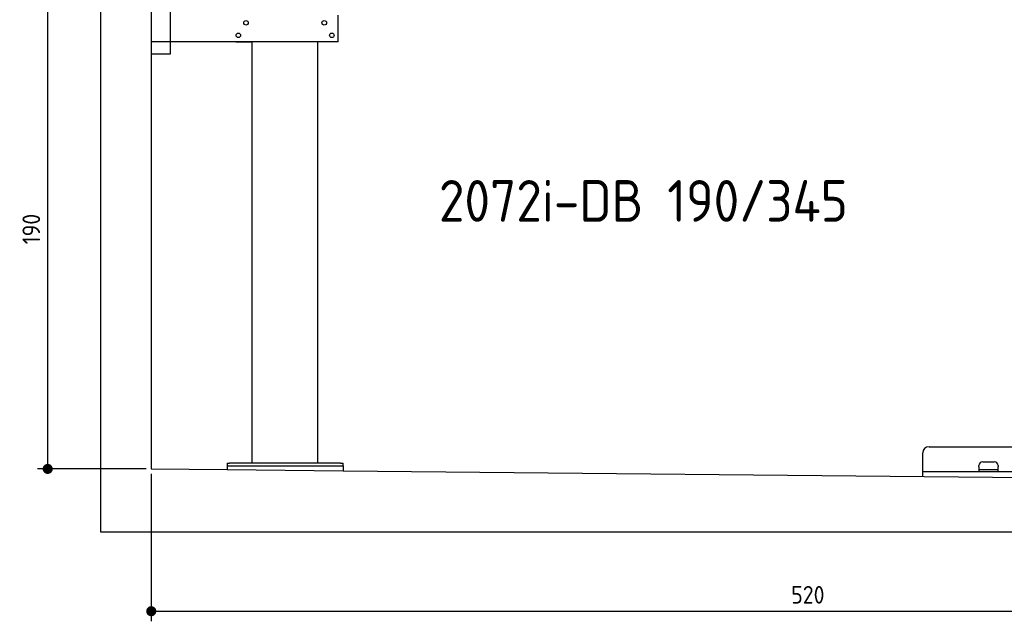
# Model space of a CAD drawing. Header units: millimetres. Extents: x 552 to 7231, y 5612 to 12086.
# Tile 1 of 5: x 552 to 4451, y 5612 to 7995. Entities that reach past the tile are written whole.
import ezdxf

# ---------------------------------------------------------------- set-up
doc = ezdxf.new("R2010")
doc.units = ezdxf.units.MM
doc.layers.get('0').update_dxf_attribs({"lineweight": 25})
doc.layers.add('4', color=3, linetype='Continuous', lineweight=25)
doc.styles.get("Standard").update_dxf_attribs({"font": 'ISOCP.SHX'})
doc.styles.add('STANDARD-1', font='arial.ttf')
doc.dimstyles.new('GEN-ISO$0', dxfattribs={"dimscale": 20, "dimtxt": 3.5, "dimasz": 2, "dimexe": 2, "dimexo": 1, "dimgap": 1.5, "dimtad": 1, "dimdec": 1, "dimlfac": 0.1, "dimdsep": 46, "dimtxsty": 'Standard', "dimblk": 'PUNKT', "dimcen": 2, "dimclrd": 256, "dimclre": 256, "dimclrt": 2, "dimadec": 0, "dimazin": 0, "dimtp": 0.1, "dimtm": 0.1, "dimtfac": 0.71, "dimtdec": 1, "dimtmove": 2, "dimatfit": 3, "dimldrblk": 'PUNKT', "dimfxl": 1, "dimtolj": 1, "dimarcsym": 0})

# ---------------------------------------------------------------- blocks, each defined once
blk = doc.blocks.new('PUNKT')
at = {"layer": '4', "color": 0, "linetype": 'ByBlock'}
blk.add_line((-0.5, 0), (-1, 0), dxfattribs=at)
at = {"layer": '4', "color": 0, "linetype": 'ByBlock', "const_width": 0.5}
blk.add_lwpolyline([(-0.25, 0, 1), (0.25, 0, 1)], format="xyb", close=True, dxfattribs=at)
blk = doc.blocks.new('*D6')
at = {"layer": '4', "lineweight": -2, "transparency": 16777216}
for p, q in [((852.8, 8115.9), (622.8, 8115.9)), ((662.8, 6255.9), (662.8, 8075.9)), ((1052.8, 6215.9), (622.8, 6215.9))]:
    blk.add_line(p, q, dxfattribs=at)
at = {"layer": 'Defpoints', "color": 0, "transparency": 16777216}
for p in [(662.8, 8115.9), (872.8, 8115.9), (1072.8, 6215.9)]:
    blk.add_point(p, dxfattribs=at)
at = {"layer": '4', "lineweight": -2, "transparency": 16777216, "xscale": 40, "yscale": 40, "zscale": 40}
for p, rotation in [((662.8, 8115.9), 90), ((662.8, 6215.9), 270)]:
    blk.add_blockref('PUNKT', p, dxfattribs=dict(at, rotation=rotation))
at = {"layer": '4', "color": 2, "transparency": 16777216, "insert": (597.8, 7165.9), "char_height": 70, "attachment_point": 5, "rotation": 90}
blk.add_mtext('\\A1;190', dxfattribs=at)
blk = doc.blocks.new('*D12')
at = {"layer": '4', "lineweight": -2, "transparency": 16777216}
for p, q in [((1072.8, 6195.9), (1072.8, 5612.2)), ((6272.8, 6145.9), (6272.8, 5612.2)), ((1112.8, 5652.2), (6232.8, 5652.2))]:
    blk.add_line(p, q, dxfattribs=at)
at = {"layer": 'Defpoints', "color": 0, "transparency": 16777216}
for p in [(1072.8, 6215.9), (6272.8, 6165.9), (6272.8, 5652.2)]:
    blk.add_point(p, dxfattribs=at)
at = {"layer": '4', "lineweight": -2, "transparency": 16777216, "xscale": 40, "yscale": 40, "zscale": 40, "rotation": 180}
blk.add_blockref('PUNKT', (1072.8, 5652.2), dxfattribs=at)
at = {"layer": '4', "lineweight": -2, "transparency": 16777216, "xscale": 40, "yscale": 40, "zscale": 40}
blk.add_blockref('PUNKT', (6272.8, 5652.2), dxfattribs=at)
at = {"layer": '4', "color": 2, "transparency": 16777216, "insert": (3672.8, 5717.3), "char_height": 70, "attachment_point": 5}
blk.add_mtext('\\A1;520', dxfattribs=at)

msp = doc.modelspace()

# ---------------------------------------------------------------- linework, layer by layer
for p, q in [((872.77, 5965.9), (872.77, 11765.9)), ((1072.77, 11565.9), (1072.77, 6215.9)), ((1147.77, 8063.02), (1147.77, 7858.02)), ((1812.77, 7908.02), (1812.77, 8013.02)), ((1812.77, 7908.02), (1072.77, 7908.02)), ((1407.77, 7908.02), (1470.77, 7908.02)), ((1472.77, 6238.02), (1472.77, 7908.02)), ((1732.77, 6238.02), (1732.77, 7908.02)), ((1797.77, 7908.02), (1734.77, 7908.02)), ((1147.77, 7858.02), (1072.77, 7858.02)), ((4127.41, 6186.53), (4127.77, 6278.98)), ((4152.77, 6303.98), (4692.77, 6303.98)), ((4365.05, 6243.98), (4411.05, 6243.98)), ((1072.77, 6215.9), (1372.77, 6213.02)), ((1372.77, 6238.02), (1372.77, 6228.02)), ((1372.77, 6238.02), (1382.77, 6238.02)), ((1372.77, 6228.02), (1832.77, 6228.02)), ((1372.77, 6228.02), (1372.77, 6213.02)), ((1372.77, 6213.02), (1832.73, 6208.59)), ((1822.77, 6238.02), (1382.77, 6238.02)), ((1822.77, 6238.02), (1832.77, 6238.02)), ((1832.77, 6228.02), (1832.77, 6238.02)), ((1832.77, 6228.02), (1832.77, 6213.02)), ((1832.77, 6213.02), (1832.77, 6208.59)), ((1832.77, 6208.59), (4717.77, 6179.89)), ((4127.49, 6205.06), (4717.77, 6205.06)), ((4350.05, 6223.98), (4350.05, 6228.98)), ((4350.05, 6223.98), (4350.05, 6203.98)), ((4352.05, 6213.98), (4350.05, 6213.98)), ((4352.05, 6213.98), (4424.05, 6213.98)), ((4426.05, 6213.98), (4424.05, 6213.98)), ((4426.05, 6228.98), (4426.05, 6223.98)), ((4426.05, 6203.98), (4426.05, 6223.98)), ((6472.77, 5965.9), (872.77, 5965.9))]:
    msp.add_line(p, q)
for centre in [(1447.77, 7983.02), (1757.77, 7983.02), (1417.77, 7933.02), (1787.77, 7933.02)]:
    msp.add_circle(centre, 9)
for centre, radius, start, end in [((4152.77, 6278.98), 25, 90, 180), ((4365.05, 6228.98), 15, 90, 180), ((4411.05, 6228.98), 15, 0, 90)]:
    msp.add_arc(centre, radius, start, end)

# ---------------------------------------------------------------- texts
at = {"insert": (2211.72, 7360.01), "char_height": 165, "width": 2051.959, "attachment_point": 1, "style": 'STANDARD-1'}
msp.add_mtext('\\pt330;{\\Fisocp2|c0;2072i-DB 190/345}', dxfattribs=at)

# ---------------------------------------------------------------- dimensions: what is measured, and where the dimension line sits
at = {"layer": '4'}
dim = msp.add_linear_dim(base=(662.77, 8115.9), p1=(1072.77, 6215.9), p2=(872.77, 8115.9), angle=90, dimstyle='GEN-ISO$0', dxfattribs=at)
dim.commit()
dim.dimension.update_dxf_attribs({"geometry": '*D6', "text_midpoint": (597.77, 7165.9)})
dim = msp.add_linear_dim(base=(6272.78, 5652.25), p1=(1072.77, 6215.9), p2=(6272.78, 6165.91), dimstyle='GEN-ISO$0', dxfattribs=at)
dim.commit()
dim.dimension.update_dxf_attribs({"geometry": '*D12', "text_midpoint": (3672.78, 5717.25)})

doc.saveas('drawing.dxf')
